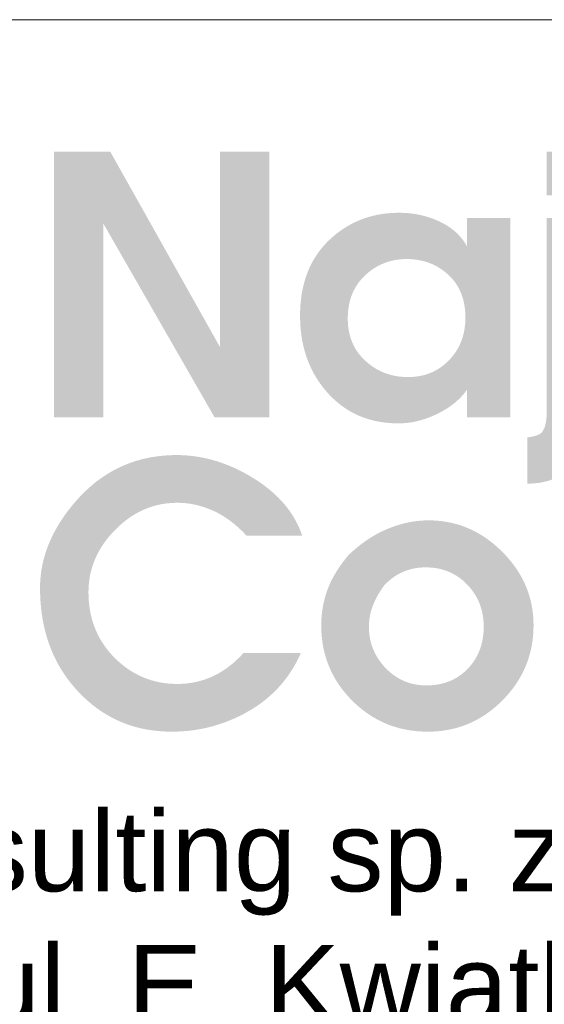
# Model space of a CAD drawing. Header units: millimetres. Extents: x 8949 to 18258, y -1077 to 30686.
# Tile 77 of 89: x 17712 to 17817, y 25248 to 25444. Entities that reach past the tile are written whole.
import ezdxf

# ---------------------------------------------------------------- set-up
doc = ezdxf.new("R2010")
doc.units = ezdxf.units.MM
doc.layers.add('0A_OCIEPLENIE', color=30, linetype='Continuous', lineweight=9)
doc.layers.add('0A_TABELKA', color=7, linetype='Continuous', lineweight=0)
doc.styles.add('Arial', font='arial.ttf')

# ---------------------------------------------------------------- blocks, each defined once
blk = doc.blocks.new('G$C46E6ED60')
at = {"true_color": 0x142354}
blk.add_hatch(color=179, dxfattribs=at).paths.add_polyline_path([(418.54, 202.51), (439.34, 202.51), (479.88, 130.32), (479.88, 202.51), (498.03, 202.51), (498.03, 104.49), (477.84, 104.46), (436.69, 176.12), (436.69, 104.49), (418.54, 104.49)])
h = blk.add_hatch(color=179, dxfattribs=at)
h.paths.add_polyline_path([(600.55, 202.51), (618.17, 202.51), (618.17, 186.49), (600.55, 186.49)])
h.paths.add_polyline_path([(618.17, 178.01), (618.17, 106.71), (618.16, 105.86), (618.13, 105.01), (618.08, 104.17), (618.01, 103.35), (617.92, 102.53), (617.81, 101.72), (617.68, 100.92), (617.52, 100.14), (617.35, 99.36), (617.16, 98.59), (616.95, 97.83), (616.71, 97.08), (616.46, 96.34), (616.19, 95.61), (615.89, 94.89), (615.58, 94.18), (615.25, 93.48), (614.89, 92.79), (614.52, 92.11), (614.12, 91.44), (613.71, 90.77), (613.27, 90.12), (612.82, 89.48), (612.34, 88.85), (611.77, 88.12), (611.18, 87.43), (610.57, 86.77), (609.94, 86.14), (609.29, 85.54), (608.63, 84.97), (607.94, 84.43), (607.24, 83.92), (606.51, 83.44), (605.77, 83), (605.01, 82.58), (604.23, 82.2), (603.43, 81.84), (602.61, 81.52), (601.78, 81.23), (600.92, 80.96), (600.05, 80.73), (599.16, 80.53), (598.24, 80.36), (597.31, 80.23), (596.36, 80.12), (595.4, 80.04), (594.41, 79.99), (593.4, 79.98), (593.4, 97.05), (593.73, 97.1), (594.04, 97.14), (594.35, 97.19), (594.65, 97.24), (594.94, 97.3), (595.21, 97.35), (595.48, 97.41), (595.74, 97.47), (595.99, 97.54), (596.23, 97.6), (596.46, 97.67), (596.68, 97.74), (596.89, 97.82), (597.09, 97.89), (597.28, 97.97), (597.46, 98.05), (597.64, 98.13), (597.8, 98.22), (597.95, 98.3), (598.09, 98.39), (598.23, 98.48), (598.35, 98.58), (598.47, 98.67), (598.57, 98.77), (598.73, 98.95), (598.89, 99.15), (599.03, 99.36), (599.17, 99.59), (599.31, 99.82), (599.44, 100.08), (599.56, 100.34), (599.67, 100.62), (599.78, 100.92), (599.88, 101.22), (599.97, 101.54), (600.05, 101.88), (600.13, 102.23), (600.21, 102.59), (600.27, 102.97), (600.33, 103.36), (600.38, 103.76), (600.43, 104.18), (600.46, 104.61), (600.5, 105.05), (600.52, 105.51), (600.54, 105.99), (600.55, 106.47), (600.55, 106.97), (600.55, 178.01)])
h = blk.add_hatch(color=179, dxfattribs=at)
h.paths.add_polyline_path([(549.29, 119.33), (550.05, 119.34), (550.8, 119.38), (551.53, 119.43), (552.25, 119.51), (552.97, 119.6), (553.67, 119.72), (554.36, 119.86), (555.04, 120.03), (555.71, 120.21), (556.37, 120.42), (557.02, 120.65), (557.65, 120.9), (558.28, 121.17), (558.9, 121.46), (559.5, 121.78), (560.1, 122.12), (560.68, 122.47), (561.25, 122.86), (561.81, 123.26), (562.36, 123.68), (562.91, 124.13), (563.44, 124.6), (563.95, 125.09), (564.46, 125.6), (564.95, 126.13), (565.42, 126.66), (565.87, 127.21), (566.3, 127.77), (566.71, 128.35), (567.1, 128.93), (567.46, 129.52), (567.81, 130.12), (568.13, 130.74), (568.44, 131.36), (568.72, 132), (568.98, 132.65), (569.22, 133.31), (569.44, 133.97), (569.64, 134.65), (569.82, 135.34), (569.97, 136.04), (570.11, 136.76), (570.22, 137.48), (570.32, 138.21), (570.39, 138.96), (570.44, 139.71), (570.47, 140.48), (570.48, 141.26), (570.47, 142.08), (570.44, 142.9), (570.39, 143.7), (570.31, 144.48), (570.21, 145.25), (570.09, 146.01), (569.95, 146.75), (569.79, 147.47), (569.6, 148.18), (569.39, 148.88), (569.16, 149.56), (568.91, 150.23), (568.64, 150.88), (568.35, 151.52), (568.03, 152.14), (567.69, 152.75), (567.33, 153.35), (566.95, 153.93), (566.55, 154.49), (566.12, 155.04), (565.67, 155.58), (565.2, 156.1), (564.71, 156.6), (564.2, 157.1), (563.67, 157.57), (563.13, 158.02), (562.58, 158.46), (562.02, 158.87), (561.45, 159.27), (560.87, 159.64), (560.28, 159.99), (559.69, 160.32), (559.08, 160.64), (558.46, 160.93), (557.83, 161.2), (557.19, 161.45), (556.54, 161.69), (555.88, 161.9), (555.22, 162.09), (554.54, 162.26), (553.85, 162.41), (553.15, 162.54), (552.45, 162.66), (551.73, 162.75), (551, 162.82), (550.26, 162.87), (549.52, 162.9), (548.76, 162.91), (548.03, 162.9), (547.3, 162.87), (546.58, 162.81), (545.87, 162.74), (545.17, 162.65), (544.48, 162.53), (543.79, 162.4), (543.12, 162.24), (542.45, 162.06), (541.79, 161.86), (541.14, 161.64), (540.5, 161.4), (539.86, 161.14), (539.24, 160.86), (538.62, 160.56), (538.01, 160.24), (537.42, 159.89), (536.82, 159.53), (536.24, 159.14), (535.67, 158.74), (535.1, 158.31), (534.55, 157.86), (534, 157.39), (533.46, 156.9), (532.94, 156.4), (532.44, 155.87), (531.96, 155.34), (531.5, 154.79), (531.06, 154.23), (530.65, 153.65), (530.26, 153.06), (529.89, 152.46), (529.55, 151.84), (529.22, 151.22), (528.92, 150.57), (528.64, 149.92), (528.39, 149.25), (528.15, 148.56), (527.94, 147.87), (527.75, 147.16), (527.58, 146.43), (527.44, 145.69), (527.32, 144.94), (527.22, 144.18), (527.14, 143.4), (527.08, 142.61), (527.05, 141.8), (527.04, 140.98), (527.05, 140.14), (527.09, 139.32), (527.15, 138.51), (527.24, 137.71), (527.35, 136.92), (527.49, 136.16), (527.65, 135.4), (527.83, 134.66), (528.04, 133.93), (528.28, 133.22), (528.54, 132.52), (528.83, 131.84), (529.14, 131.17), (529.47, 130.51), (529.83, 129.87), (530.22, 129.25), (530.63, 128.63), (531.06, 128.04), (531.52, 127.45), (532.01, 126.88), (532.52, 126.33), (533.05, 125.78), (533.61, 125.26), (534.2, 124.74), (534.73, 124.3), (535.27, 123.88), (535.82, 123.47), (536.38, 123.09), (536.95, 122.72), (537.52, 122.37), (538.1, 122.04), (538.7, 121.73), (539.3, 121.44), (539.9, 121.17), (540.52, 120.92), (541.15, 120.68), (541.78, 120.47), (542.42, 120.27), (543.07, 120.09), (543.73, 119.93), (544.4, 119.79), (545.07, 119.67), (545.75, 119.57), (546.45, 119.48), (547.14, 119.42), (547.85, 119.37), (548.57, 119.34)], is_closed=False)
h.paths.add_polyline_path([(509.42, 142.04), (509.44, 143.56), (509.5, 145.05), (509.6, 146.51), (509.75, 147.95), (509.93, 149.36), (510.15, 150.74), (510.42, 152.09), (510.73, 153.41), (511.08, 154.71), (511.46, 155.98), (511.89, 157.23), (512.36, 158.44), (512.88, 159.63), (513.43, 160.79), (514.02, 161.92), (514.66, 163.03), (515.33, 164.1), (516.05, 165.15), (516.81, 166.17), (517.6, 167.17), (518.44, 168.13), (519.32, 169.07), (520.25, 169.98), (521.21, 170.87), (522.08, 171.61), (522.96, 172.33), (523.86, 173.01), (524.77, 173.66), (525.69, 174.27), (526.63, 174.86), (527.58, 175.42), (528.55, 175.94), (529.53, 176.43), (530.53, 176.89), (531.54, 177.32), (532.57, 177.71), (533.6, 178.08), (534.66, 178.41), (535.73, 178.71), (536.81, 178.98), (537.9, 179.22), (539.01, 179.43), (540.14, 179.6), (541.28, 179.74), (542.43, 179.85), (543.6, 179.93), (544.78, 179.98), (545.98, 180), (546.65, 179.99), (547.32, 179.97), (547.98, 179.95), (548.64, 179.91), (549.29, 179.86), (549.94, 179.79), (550.59, 179.72), (551.23, 179.64), (551.87, 179.54), (552.5, 179.43), (553.13, 179.31), (553.76, 179.18), (554.38, 179.04), (555, 178.89), (555.61, 178.73), (556.22, 178.55), (556.83, 178.37), (557.43, 178.17), (558.02, 177.96), (558.62, 177.74), (559.2, 177.51), (559.79, 177.27), (560.37, 177.01), (560.95, 176.75), (561.51, 176.48), (562.07, 176.19), (562.61, 175.9), (563.14, 175.6), (563.65, 175.29), (564.16, 174.97), (564.65, 174.64), (565.13, 174.3), (565.59, 173.95), (566.04, 173.6), (566.48, 173.23), (566.91, 172.86), (567.32, 172.48), (567.72, 172.09), (568.11, 171.69), (568.48, 171.28), (568.84, 170.86), (569.19, 170.43), (569.53, 170), (569.85, 169.55), (570.16, 169.1), (570.46, 168.64), (570.75, 168.16), (571.02, 167.68), (571.02, 178.01), (587.05, 178.01), (587.05, 104.49), (571.02, 104.49), (571.02, 114.56), (570.69, 114.11), (570.35, 113.67), (570, 113.24), (569.64, 112.82), (569.27, 112.4), (568.89, 111.99), (568.49, 111.58), (568.09, 111.19), (567.67, 110.79), (567.24, 110.41), (566.8, 110.03), (566.35, 109.66), (565.88, 109.29), (565.41, 108.94), (564.92, 108.58), (564.42, 108.24), (563.91, 107.9), (563.39, 107.57), (562.86, 107.24), (562.31, 106.93), (561.76, 106.61), (561.19, 106.31), (560.61, 106.01), (560.02, 105.72), (559.42, 105.43), (558.83, 105.16), (558.23, 104.9), (557.64, 104.65), (557.04, 104.42), (556.44, 104.19), (555.85, 103.98), (555.25, 103.78), (554.66, 103.59), (554.06, 103.42), (553.46, 103.26), (552.87, 103.1), (552.27, 102.97), (551.68, 102.84), (551.08, 102.72), (550.48, 102.62), (549.89, 102.53), (549.29, 102.45), (548.69, 102.39), (548.1, 102.33), (547.5, 102.29), (546.91, 102.26), (546.31, 102.24), (545.72, 102.23), (544.39, 102.25), (543.08, 102.31), (541.8, 102.41), (540.53, 102.55), (539.29, 102.73), (538.07, 102.94), (536.86, 103.2), (535.68, 103.49), (534.52, 103.82), (533.38, 104.2), (532.26, 104.61), (531.16, 105.06), (530.08, 105.55), (529.02, 106.08), (527.98, 106.65), (526.96, 107.26), (525.96, 107.91), (524.98, 108.6), (524.03, 109.32), (523.09, 110.09), (522.18, 110.89), (521.28, 111.74), (520.4, 112.62), (519.55, 113.54), (518.72, 114.5), (517.93, 115.47), (517.18, 116.46), (516.45, 117.48), (515.77, 118.51), (515.12, 119.57), (514.5, 120.64), (513.92, 121.74), (513.38, 122.85), (512.87, 123.99), (512.39, 125.15), (511.95, 126.32), (511.55, 127.52), (511.18, 128.74), (510.84, 129.98), (510.54, 131.24), (510.28, 132.51), (510.05, 133.81), (509.86, 135.13), (509.7, 136.47), (509.58, 137.84), (509.49, 139.22), (509.44, 140.62)], is_closed=False)
blk.add_hatch(color=179, dxfattribs=at).paths.add_polyline_path([(413.37, 41.44), (413.39, 42.81), (413.46, 44.18), (413.57, 45.55), (413.72, 46.91), (413.92, 48.26), (414.17, 49.61), (414.45, 50.95), (414.78, 52.29), (415.16, 53.62), (415.58, 54.95), (416.04, 56.27), (416.55, 57.58), (417.1, 58.89), (417.7, 60.19), (418.34, 61.49), (419.03, 62.79), (419.76, 64.07), (420.53, 65.35), (421.35, 66.63), (422.21, 67.9), (423.11, 69.17), (424.06, 70.42), (425.06, 71.68), (426.1, 72.93), (427.36, 74.36), (428.64, 75.74), (429.96, 77.05), (431.3, 78.3), (432.67, 79.49), (434.07, 80.63), (435.49, 81.69), (436.94, 82.7), (438.42, 83.65), (439.92, 84.53), (441.46, 85.36), (443.02, 86.12), (444.6, 86.83), (446.22, 87.47), (447.86, 88.05), (449.53, 88.57), (451.22, 89.03), (452.94, 89.42), (454.69, 89.76), (456.47, 90.03), (458.28, 90.25), (460.11, 90.4), (461.97, 90.49), (463.85, 90.52), (465.01, 90.51), (466.16, 90.47), (467.32, 90.4), (468.47, 90.31), (469.62, 90.18), (470.76, 90.03), (471.91, 89.86), (473.05, 89.65), (474.19, 89.42), (475.33, 89.17), (476.46, 88.88), (477.59, 88.57), (478.72, 88.23), (479.85, 87.87), (480.98, 87.47), (482.1, 87.05), (483.22, 86.6), (484.34, 86.13), (485.46, 85.63), (486.57, 85.1), (487.68, 84.54), (488.79, 83.96), (489.9, 83.35), (491, 82.71), (492.22, 81.97), (493.4, 81.22), (494.55, 80.45), (495.66, 79.67), (496.73, 78.87), (497.77, 78.06), (498.77, 77.23), (499.73, 76.38), (500.66, 75.52), (501.55, 74.64), (502.41, 73.75), (503.23, 72.84), (504.01, 71.92), (504.75, 70.98), (505.46, 70.02), (506.14, 69.05), (506.77, 68.06), (507.37, 67.06), (507.94, 66.04), (508.46, 65.01), (508.96, 63.96), (509.41, 62.89), (509.83, 61.81), (510.21, 60.72), (489.68, 60.72), (489.21, 61.23), (488.73, 61.73), (488.25, 62.22), (487.76, 62.7), (487.27, 63.17), (486.78, 63.62), (486.29, 64.07), (485.79, 64.5), (485.29, 64.93), (484.79, 65.34), (484.28, 65.74), (483.77, 66.13), (483.26, 66.51), (482.75, 66.87), (482.23, 67.23), (481.71, 67.57), (481.18, 67.91), (480.66, 68.23), (480.13, 68.54), (479.59, 68.84), (479.06, 69.13), (478.52, 69.4), (477.98, 69.67), (477.43, 69.92), (476.88, 70.17), (476.34, 70.4), (475.79, 70.62), (475.24, 70.84), (474.69, 71.04), (474.14, 71.23), (473.58, 71.41), (473.03, 71.58), (472.48, 71.74), (471.93, 71.89), (471.37, 72.03), (470.82, 72.16), (470.26, 72.28), (469.71, 72.39), (469.15, 72.49), (468.59, 72.58), (468.04, 72.66), (467.48, 72.72), (466.92, 72.78), (466.36, 72.83), (465.8, 72.86), (465.24, 72.89), (464.68, 72.9), (464.11, 72.91), (463.03, 72.89), (461.95, 72.84), (460.88, 72.75), (459.83, 72.63), (458.79, 72.48), (457.76, 72.29), (456.74, 72.06), (455.73, 71.8), (454.73, 71.5), (453.75, 71.17), (452.77, 70.81), (451.81, 70.41), (450.86, 69.98), (449.92, 69.51), (448.99, 69.01), (448.07, 68.47), (447.16, 67.9), (446.27, 67.29), (445.38, 66.65), (444.51, 65.97), (443.65, 65.26), (442.8, 64.52), (441.96, 63.74), (441.13, 62.93), (440.33, 62.09), (439.56, 61.24), (438.82, 60.38), (438.11, 59.51), (437.45, 58.63), (436.81, 57.74), (436.21, 56.84), (435.65, 55.92), (435.11, 55), (434.62, 54.07), (434.16, 53.12), (433.73, 52.16), (433.33, 51.2), (432.97, 50.22), (432.65, 49.23), (432.36, 48.23), (432.1, 47.22), (431.88, 46.2), (431.69, 45.17), (431.54, 44.13), (431.42, 43.08), (431.33, 42.02), (431.28, 40.94), (431.26, 39.86), (431.28, 38.63), (431.33, 37.43), (431.42, 36.23), (431.54, 35.06), (431.7, 33.91), (431.89, 32.77), (432.12, 31.65), (432.38, 30.54), (432.68, 29.46), (433.01, 28.39), (433.38, 27.34), (433.78, 26.3), (434.22, 25.29), (434.69, 24.29), (435.19, 23.31), (435.74, 22.34), (436.31, 21.4), (436.93, 20.47), (437.57, 19.56), (438.25, 18.66), (438.97, 17.79), (439.72, 16.93), (440.51, 16.09), (441.33, 15.26), (442.13, 14.51), (442.95, 13.79), (443.77, 13.1), (444.61, 12.44), (445.47, 11.81), (446.33, 11.22), (447.21, 10.65), (448.1, 10.12), (449, 9.63), (449.92, 9.16), (450.85, 8.73), (451.79, 8.32), (452.75, 7.96), (453.72, 7.62), (454.7, 7.31), (455.69, 7.04), (456.7, 6.8), (457.72, 6.59), (458.75, 6.41), (459.8, 6.27), (460.86, 6.16), (461.93, 6.08), (463.02, 6.03), (464.11, 6.01), (465.28, 6.03), (466.43, 6.09), (467.57, 6.19), (468.69, 6.33), (469.8, 6.51), (470.9, 6.72), (471.99, 6.98), (473.06, 7.28), (474.13, 7.61), (475.17, 7.99), (476.21, 8.4), (477.23, 8.86), (478.24, 9.35), (479.24, 9.88), (480.22, 10.46), (481.19, 11.07), (482.15, 11.72), (483.09, 12.42), (484.02, 13.15), (484.94, 13.92), (485.85, 14.73), (486.74, 15.58), (487.62, 16.47), (488.49, 17.4), (509.69, 17.4), (509.12, 16.16), (508.52, 14.94), (507.9, 13.74), (507.24, 12.57), (506.56, 11.43), (505.84, 10.31), (505.1, 9.22), (504.33, 8.16), (503.52, 7.12), (502.69, 6.1), (501.83, 5.12), (500.94, 4.15), (500.02, 3.22), (499.07, 2.31), (498.09, 1.42), (497.08, 0.56), (496.05, -0.27), (494.98, -1.08), (493.88, -1.86), (492.76, -2.62), (491.6, -3.35), (490.42, -4.05), (489.2, -4.73), (487.96, -5.39), (486.94, -5.89), (485.91, -6.38), (484.89, -6.84), (483.85, -7.29), (482.81, -7.71), (481.76, -8.11), (480.71, -8.48), (479.66, -8.84), (478.59, -9.18), (477.53, -9.49), (476.45, -9.78), (475.37, -10.05), (474.29, -10.3), (473.2, -10.53), (472.1, -10.73), (471, -10.92), (469.9, -11.08), (468.78, -11.22), (467.67, -11.34), (466.54, -11.43), (465.41, -11.51), (464.28, -11.56), (463.14, -11.6), (461.99, -11.61), (460.31, -11.58), (458.66, -11.51), (457.03, -11.38), (455.42, -11.21), (453.83, -10.99), (452.27, -10.72), (450.72, -10.39), (449.2, -10.02), (447.71, -9.6), (446.23, -9.13), (444.78, -8.61), (443.35, -8.04), (441.94, -7.42), (440.56, -6.75), (439.19, -6.03), (437.86, -5.26), (436.54, -4.44), (435.24, -3.57), (433.97, -2.66), (432.72, -1.69), (431.49, -0.67), (430.29, 0.4), (429.11, 1.51), (427.95, 2.68), (426.76, 3.95), (425.62, 5.25), (424.53, 6.58), (423.49, 7.95), (422.51, 9.34), (421.57, 10.76), (420.69, 12.21), (419.85, 13.69), (419.07, 15.2), (418.33, 16.74), (417.65, 18.31), (417.02, 19.91), (416.43, 21.54), (415.9, 23.2), (415.42, 24.89), (414.99, 26.61), (414.61, 28.36), (414.28, 30.14), (414, 31.94), (413.78, 33.78), (413.6, 35.65), (413.47, 37.55), (413.4, 39.48)], is_closed=False)
h = blk.add_hatch(color=179, dxfattribs=at)
h.paths.add_polyline_path([(540.55, 42.46), (540.34, 42.18), (540.14, 41.91), (539.94, 41.62), (539.74, 41.34), (539.54, 41.06), (539.35, 40.77), (539.16, 40.48), (538.98, 40.19), (538.79, 39.9), (538.61, 39.61), (538.44, 39.31), (538.27, 39.01), (538.1, 38.71), (537.93, 38.41), (537.77, 38.1), (537.61, 37.79), (537.45, 37.48), (537.3, 37.17), (537.15, 36.86), (537, 36.54), (536.86, 36.23), (536.72, 35.91), (536.58, 35.58), (536.45, 35.26), (536.32, 34.93), (536.19, 34.61), (536.07, 34.28), (535.96, 33.95), (535.85, 33.62), (535.75, 33.29), (535.65, 32.96), (535.56, 32.62), (535.47, 32.29), (535.39, 31.95), (535.32, 31.62), (535.25, 31.28), (535.19, 30.94), (535.13, 30.6), (535.07, 30.26), (535.03, 29.92), (534.99, 29.57), (534.95, 29.23), (534.92, 28.88), (534.89, 28.53), (534.87, 28.19), (534.86, 27.84), (534.85, 27.49), (534.85, 27.13), (534.86, 26.4), (534.89, 25.68), (534.95, 24.96), (535.02, 24.26), (535.12, 23.56), (535.24, 22.87), (535.38, 22.18), (535.54, 21.51), (535.72, 20.85), (535.92, 20.19), (536.15, 19.54), (536.39, 18.9), (536.66, 18.27), (536.95, 17.65), (537.26, 17.03), (537.59, 16.43), (537.94, 15.83), (538.32, 15.24), (538.71, 14.66), (539.13, 14.09), (539.57, 13.53), (540.03, 12.97), (540.51, 12.42), (541.01, 11.89), (541.53, 11.36), (542.06, 10.86), (542.6, 10.38), (543.14, 9.93), (543.7, 9.49), (544.26, 9.08), (544.84, 8.69), (545.42, 8.33), (546.02, 7.98), (546.62, 7.66), (547.23, 7.36), (547.85, 7.08), (548.48, 6.82), (549.12, 6.59), (549.77, 6.38), (550.43, 6.19), (551.1, 6.02), (551.78, 5.88), (552.47, 5.76), (553.17, 5.66), (553.87, 5.58), (554.59, 5.52), (555.31, 5.49), (556.05, 5.48), (556.83, 5.49), (557.59, 5.52), (558.34, 5.58), (559.09, 5.65), (559.81, 5.75), (560.53, 5.86), (561.24, 6), (561.93, 6.16), (562.61, 6.34), (563.28, 6.55), (563.93, 6.77), (564.58, 7.01), (565.21, 7.28), (565.83, 7.57), (566.43, 7.88), (567.03, 8.21), (567.61, 8.56), (568.18, 8.93), (568.74, 9.33), (569.29, 9.75), (569.82, 10.18), (570.34, 10.64), (570.85, 11.12), (571.35, 11.62), (571.83, 12.14), (572.29, 12.67), (572.73, 13.21), (573.15, 13.76), (573.55, 14.32), (573.93, 14.9), (574.29, 15.48), (574.62, 16.08), (574.94, 16.68), (575.24, 17.3), (575.51, 17.93), (575.77, 18.57), (576.01, 19.22), (576.22, 19.89), (576.42, 20.56), (576.59, 21.25), (576.74, 21.94), (576.88, 22.65), (576.99, 23.37), (577.08, 24.1), (577.16, 24.84), (577.21, 25.59), (577.24, 26.36), (577.25, 27.13), (577.24, 27.9), (577.21, 28.66), (577.15, 29.4), (577.08, 30.14), (576.98, 30.86), (576.87, 31.58), (576.73, 32.28), (576.57, 32.98), (576.39, 33.66), (576.19, 34.34), (575.96, 35), (575.72, 35.66), (575.45, 36.3), (575.17, 36.94), (574.86, 37.56), (574.53, 38.17), (574.18, 38.78), (573.81, 39.37), (573.42, 39.95), (573.01, 40.53), (572.57, 41.09), (572.12, 41.64), (571.64, 42.19), (571.15, 42.72), (570.63, 43.24), (570.11, 43.73), (569.58, 44.21), (569.03, 44.66), (568.47, 45.09), (567.9, 45.49), (567.32, 45.88), (566.73, 46.24), (566.13, 46.58), (565.52, 46.9), (564.9, 47.2), (564.26, 47.47), (563.62, 47.73), (562.96, 47.96), (562.29, 48.17), (561.61, 48.35), (560.92, 48.52), (560.22, 48.66), (559.51, 48.78), (558.78, 48.88), (558.05, 48.96), (557.3, 49.01), (556.55, 49.05), (555.78, 49.06), (555.03, 49.05), (554.3, 49.01), (553.57, 48.95), (552.85, 48.87), (552.15, 48.77), (551.45, 48.65), (550.76, 48.5), (550.08, 48.32), (549.42, 48.13), (548.76, 47.91), (548.11, 47.67), (547.47, 47.41), (546.84, 47.12), (546.22, 46.81), (545.61, 46.48), (545.01, 46.12), (544.42, 45.75), (543.84, 45.35), (543.26, 44.92), (542.7, 44.48), (542.15, 44.01), (541.61, 43.51), (541.07, 43)], is_closed=False)
h.paths.add_polyline_path([(527.3, 53.59), (527.86, 54.12), (528.43, 54.64), (529, 55.16), (529.58, 55.66), (530.15, 56.14), (530.73, 56.62), (531.31, 57.09), (531.9, 57.54), (532.49, 57.98), (533.08, 58.41), (533.67, 58.83), (534.27, 59.24), (534.87, 59.64), (535.48, 60.02), (536.08, 60.4), (536.69, 60.76), (537.3, 61.11), (537.92, 61.45), (538.54, 61.78), (539.16, 62.09), (539.78, 62.4), (540.41, 62.69), (541.04, 62.97), (541.67, 63.24), (542.31, 63.5), (542.94, 63.75), (543.58, 63.98), (544.21, 64.21), (544.85, 64.42), (545.48, 64.63), (546.11, 64.82), (546.75, 65), (547.38, 65.17), (548.01, 65.33), (548.64, 65.48), (549.28, 65.62), (549.91, 65.75), (550.54, 65.86), (551.17, 65.97), (551.8, 66.06), (552.43, 66.15), (553.06, 66.22), (553.69, 66.28), (554.32, 66.33), (554.95, 66.37), (555.58, 66.39), (556.21, 66.41), (556.84, 66.42), (558.14, 66.4), (559.42, 66.34), (560.69, 66.24), (561.94, 66.1), (563.18, 65.91), (564.41, 65.69), (565.62, 65.43), (566.82, 65.13), (568, 64.79), (569.17, 64.41), (570.32, 63.99), (571.47, 63.52), (572.59, 63.02), (573.71, 62.48), (574.8, 61.9), (575.89, 61.27), (576.96, 60.61), (578.02, 59.91), (579.06, 59.16), (580.09, 58.38), (581.1, 57.56), (582.11, 56.69), (583.09, 55.79), (584.06, 54.84), (585.01, 53.87), (585.92, 52.89), (586.78, 51.89), (587.61, 50.87), (588.39, 49.85), (589.14, 48.81), (589.84, 47.75), (590.51, 46.68), (591.13, 45.6), (591.71, 44.5), (592.26, 43.39), (592.76, 42.26), (593.22, 41.12), (593.64, 39.97), (594.03, 38.8), (594.37, 37.62), (594.67, 36.43), (594.93, 35.22), (595.15, 33.99), (595.33, 32.76), (595.47, 31.5), (595.57, 30.24), (595.63, 28.96), (595.65, 27.67), (595.63, 26.33), (595.58, 25.01), (595.48, 23.7), (595.34, 22.42), (595.16, 21.14), (594.94, 19.89), (594.68, 18.64), (594.38, 17.42), (594.04, 16.21), (593.67, 15.01), (593.25, 13.84), (592.79, 12.67), (592.29, 11.53), (591.76, 10.4), (591.18, 9.28), (590.56, 8.18), (589.91, 7.1), (589.21, 6.03), (588.47, 4.98), (587.7, 3.95), (586.88, 2.93), (586.03, 1.92), (585.13, 0.94), (584.2, -0.03), (583.23, -0.98), (582.25, -1.88), (581.26, -2.75), (580.25, -3.57), (579.22, -4.35), (578.17, -5.1), (577.11, -5.8), (576.04, -6.46), (574.94, -7.09), (573.83, -7.67), (572.71, -8.21), (571.56, -8.71), (570.4, -9.18), (569.23, -9.6), (568.04, -9.98), (566.83, -10.32), (565.61, -10.62), (564.37, -10.88), (563.11, -11.11), (561.84, -11.29), (560.55, -11.43), (559.24, -11.53), (557.92, -11.59), (556.58, -11.61), (555.22, -11.59), (553.88, -11.53), (552.55, -11.43), (551.24, -11.29), (549.95, -11.11), (548.68, -10.89), (547.42, -10.63), (546.18, -10.34), (544.96, -10), (543.75, -9.62), (542.57, -9.21), (541.4, -8.75), (540.24, -8.25), (539.11, -7.72), (537.99, -7.14), (536.89, -6.53), (535.8, -5.87), (534.74, -5.18), (533.69, -4.44), (532.65, -3.67), (531.64, -2.85), (530.64, -2), (529.66, -1.11), (528.7, -0.17), (527.76, 0.79), (526.87, 1.77), (526.01, 2.76), (525.19, 3.78), (524.42, 4.81), (523.68, 5.86), (522.98, 6.92), (522.33, 8.01), (521.71, 9.11), (521.13, 10.22), (520.6, 11.36), (520.1, 12.51), (519.64, 13.68), (519.23, 14.86), (518.85, 16.07), (518.51, 17.29), (518.21, 18.52), (517.95, 19.78), (517.73, 21.05), (517.56, 22.34), (517.42, 23.65), (517.32, 24.97), (517.26, 26.31), (517.24, 27.67), (517.24, 28.24), (517.25, 28.81), (517.27, 29.38), (517.3, 29.94), (517.34, 30.5), (517.38, 31.07), (517.43, 31.63), (517.49, 32.18), (517.56, 32.74), (517.64, 33.29), (517.72, 33.84), (517.81, 34.39), (517.91, 34.94), (518.02, 35.49), (518.14, 36.03), (518.26, 36.57), (518.4, 37.11), (518.54, 37.65), (518.69, 38.18), (518.84, 38.72), (519.01, 39.25), (519.18, 39.78), (519.36, 40.3), (519.55, 40.83), (519.75, 41.35), (519.96, 41.88), (520.18, 42.4), (520.41, 42.93), (520.65, 43.45), (520.9, 43.98), (521.17, 44.51), (521.44, 45.04), (521.73, 45.57), (522.02, 46.1), (522.33, 46.63), (522.65, 47.16), (522.97, 47.69), (523.31, 48.22), (523.66, 48.76), (524.02, 49.29), (524.4, 49.82), (524.78, 50.36), (525.17, 50.9), (525.58, 51.43), (525.99, 51.97), (526.42, 52.51), (526.85, 53.05)], is_closed=False)

msp = doc.modelspace()

# ---------------------------------------------------------------- linework, layer by layer
at = {"layer": '0A_TABELKA'}
msp.add_line((17447.82, 25444.33), (18091.32, 25444.33), dxfattribs=at)
msp.add_line((17447.82, 25444.33), (18091.32, 25444.33), dxfattribs=at)
msp.add_line((17447.82, 25444.33), (18091.32, 25444.33), dxfattribs=at)
msp.add_lwpolyline([(17447.82, 25444.33), (18091.32, 25444.33), (18091.32, 25197), (17447.82, 25197)], close=True, dxfattribs=at)

# ---------------------------------------------------------------- block references
at = {"layer": '0A_OCIEPLENIE', "xscale": 0.5389999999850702, "yscale": 0.5389999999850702, "zscale": 0.5389999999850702}
msp.add_blockref('G$C46E6ED60', (17493.63, 25308.88), dxfattribs=at)

# ---------------------------------------------------------------- texts
at = {"layer": '0A_TABELKA', "insert": (17467.18, 25286.85), "char_height": 16, "width": 580.6161, "attachment_point": 1, "style": 'Arial'}
msp.add_mtext('\\pxqc;Najda Consulting sp. z o.o. sp. k\\PCukrowa Office, ul. E. Kwiatkowskiego 1/23,  \\P71-004 Szczecin', dxfattribs=at)

doc.saveas('drawing.dxf')
